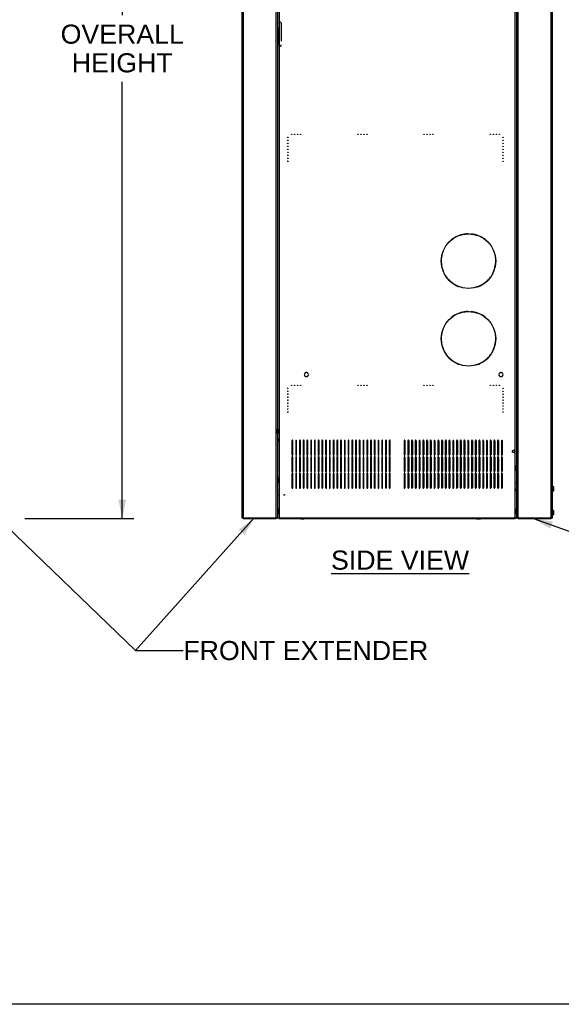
# Model space of a CAD drawing. Header units: inches. Extents: x 5 to 265, y 5 to 171.
# Tile 2 of 212: x 51 to 96, y 8 to 90. Entities that reach past the tile are written whole.
import ezdxf
from ezdxf.enums import TextEntityAlignment as Align

# ---------------------------------------------------------------- set-up
doc = ezdxf.new("R2010")
doc.units = ezdxf.units.IN
doc.header["$LTSCALE"] = 14.96
doc.header["$MEASUREMENT"] = 0
doc.linetypes.add('HIDDEN', pattern=[0.2, 0.1, -0.1])
doc.layers.get('0').update_dxf_attribs({"linetype": 'CONTINUOUS'})
for name, color, linetype in [('03_ALL_AXES', 7, 'CONTINUOUS'), ('05_ALL_CURVES', 7, 'CONTINUOUS'), ('08_ALL_COSMETICS', 7, 'CONTINUOUS'), ('09_ALL_DETAIL_ITEMS', 7, 'CONTINUOUS'), ('DEFAULT_2', 7, 'HIDDEN')]:
    doc.layers.add(name, color=color, linetype=linetype)
doc.styles.get("Standard").update_dxf_attribs({"font": 'arial.ttf'})
doc.dimstyles.new('DIMSTYLE_1', dxfattribs={"dimtxt": 1.6, "dimasz": 1.6, "dimexe": 0.06, "dimexo": 0.0625, "dimgap": 0.05, "dimtad": 0, "dimtih": 1, "dimtoh": 1, "dimdec": 3, "dimzin": 4, "dimdsep": 46, "dimtxsty": 'Standard', "dimblk": '_FILLED', "dimblk1": '_FILLED', "dimblk2": '_FILLED', "dimcen": 0.09, "dimadec": 0, "dimazin": 0, "dimtfac": 1, "dimtdec": 3, "dimtofl": 0, "dimtmove": 0, "dimatfit": 3, "dimldrblk": '_FILLED', "dimfxl": 0, "dimtolj": 1, "dimtzin": 4, "dimarcsym": 0})
doc.dimstyles.get("Standard").update_dxf_attribs({"dimtxt": 1.6, "dimasz": 1.6, "dimexe": 0.06, "dimexo": 0.0625, "dimgap": 0.09, "dimtad": 0, "dimtih": 1, "dimtoh": 1, "dimdec": 3, "dimzin": 4, "dimdsep": 46, "dimtxsty": 'Standard', "dimblk": '_FILLED', "dimblk1": '_FILLED', "dimblk2": '_FILLED', "dimcen": 0.09, "dimadec": 0, "dimazin": 0, "dimtp": 0.01, "dimtm": 0.01, "dimtfac": 1, "dimtdec": 3, "dimtofl": 0, "dimtmove": 0, "dimatfit": 3, "dimldrblk": '_FILLED', "dimfxl": 0, "dimtolj": 1, "dimtzin": 4, "dimarcsym": 0})

# ---------------------------------------------------------------- blocks, each defined once
blk = doc.blocks.new('_FILLED')
at = {"color": 0, "linetype": 'ByBlock'}
blk.add_solid([(0, 0), (-1, 0.2), (-1, -0.2)], dxfattribs=at)
blk = doc.blocks.new('*D1')
at = {"color": 7, "linetype": 'Continuous'}
for p, q in [((51.039, 129.774), (54.055, 129.774)), ((54.055, 129.774), (60.163, 129.774)), ((59.203, 129.774), (59.203, 90.814)), ((59.203, 48.654), (59.203, 85.214)), ((51.039, 48.654), (54.055, 48.654)), ((54.055, 48.654), (60.163, 48.654))]:
    blk.add_line(p, q, dxfattribs=at)
at = {"color": 7, "linetype": 'Continuous', "xscale": 1.6, "yscale": 1.6, "zscale": 1.6}
for p, rotation in [((59.203, 129.774), 90), ((59.203, 48.654), 270)]:
    blk.add_blockref('_FILLED', p, dxfattribs=dict(at, rotation=rotation))
at = {"color": 7, "linetype": 'Continuous'}
for s, p in [('OVERALL', (59.203, 88.414)), ('HEIGHT', (59.203, 86.014))]:
    blk.add_text(s, height=1.6, dxfattribs=at).set_placement(p, align=Align.CENTER)

msp = doc.modelspace()

# ---------------------------------------------------------------- linework, layer by layer
at = {"color": 7, "linetype": 'Continuous'}
for p, q in [((69.1964, 129.7139), (69.1964, 48.7139)), ((69.3054, 129.7139), (69.3054, 48.7139)), ((72.0874, 48.7139), (72.0874, 129.7139)), ((72.1964, 129.7139), (72.1964, 48.7139)), ((72.3254, 129.7139), (72.3254, 48.7139)), ((92.0674, 48.7139), (92.0674, 129.7139)), ((92.1964, 129.7139), (92.1964, 48.7139)), ((92.3054, 129.7139), (92.3054, 48.7139)), ((95.0874, 48.7139), (95.0874, 129.7139)), ((95.1964, 48.7139), (95.1964, 129.7139)), ((95.2853, 51.3323), (95.1964, 51.3323)), ((95.2853, 51.2431), (95.1964, 51.2431)), ((95.2853, 51.0647), (95.1964, 51.0647)), ((95.2853, 50.9755), (95.1964, 50.9755)), ((69.1964, 48.7139), (95.1964, 48.7139)), ((69.3834, 48.6539), (69.3834, 48.7139)), ((69.3834, 48.6539), (72.0094, 48.6539)), ((69.4314, 48.7139), (69.4314, 48.6539)), ((71.9614, 48.7139), (71.9614, 48.6539)), ((72.0094, 48.6539), (72.0094, 48.7139)), ((72.3854, 48.6539), (72.3854, 48.7139)), ((72.3854, 48.6539), (92.0074, 48.6539)), ((72.3914, 48.6959), (72.3881, 48.7127)), ((72.4064, 48.6539), (72.4064, 48.6544)), ((91.9864, 48.6539), (91.9864, 48.6544)), ((91.9939, 48.6674), (91.9914, 48.6613)), ((92.0047, 48.7127), (92.0014, 48.6959)), ((92.0074, 48.6539), (92.0074, 48.7139)), ((92.3834, 48.6539), (92.3834, 48.7139)), ((92.3834, 48.6539), (95.0094, 48.6539)), ((92.4314, 48.7139), (92.4314, 48.6539)), ((94.9614, 48.7139), (94.9614, 48.6539)), ((95.0094, 48.6539), (95.0094, 48.7139)), ((95.2853, 49.3323), (95.1964, 49.3323)), ((95.2853, 49.2431), (95.1964, 49.2431)), ((95.2853, 49.0647), (95.1964, 49.0647)), ((95.2853, 48.9755), (95.1964, 48.9755)), ((264, 8), (4.8, 8))]:
    msp.add_line(p, q, dxfattribs=at)
for centre, radius, start, end in [((69.3834, 48.7939), 0.14, 215.614369, 270), ((72.0094, 48.7939), 0.14, 270, 324.385631), ((72.3854, 48.7829), 0.129, 213.048014, 270), ((92.0074, 48.7829), 0.129, 270, 326.951986), ((92.3834, 48.7939), 0.14, 215.614369, 270), ((95.0094, 48.7939), 0.14, 270, 324.385631)]:
    msp.add_arc(centre, radius, start, end, dxfattribs=at)
for points, knots in [([(72.3989, 48.6674), (72.3982, 48.6693), (72.3952, 48.6787), (72.393, 48.6883), (72.3914, 48.6959)], [0, 0, 0, 0, 0.2063507, 1, 1, 1, 1]), ([(72.4064, 48.6544), (72.4047, 48.6554), (72.4018, 48.6598), (72.3999, 48.6645), (72.3989, 48.6674)], [0, 0, 0, 0, 0.38062, 1, 1, 1, 1]), ([(91.9914, 48.6613), (91.9911, 48.6604), (91.9898, 48.6579), (91.9881, 48.6554), (91.9864, 48.6544)], [0, 0, 0, 0, 0.3203762, 1, 1, 1, 1]), ([(92.0014, 48.6959), (92.0008, 48.6931), (91.9987, 48.6835), (91.9962, 48.674), (91.9939, 48.6674)], [0, 0, 0, 0, 0.2919943, 1, 1, 1, 1])]:
    msp.add_open_spline(points, degree=3, knots=knots, dxfattribs=at)
at = {"layer": '03_ALL_AXES', "color": 7, "linetype": 'HIDDEN'}
for p, q in [((72.4991, 90.1199), (72.4991, 88.3079)), ((72.1964, 56.1499), (72.2434, 56.1499)), ((72.1964, 55.7779), (72.1964, 56.1499)), ((72.2434, 55.7779), (72.2434, 56.1499)), ((72.1964, 55.9639), (72.2434, 55.9639)), ((72.1964, 55.7779), (72.2434, 55.7779)), ((72.1964, 55.3229), (72.2434, 55.3229)), ((72.1964, 55.3229), (72.1964, 55.1049)), ((72.2434, 55.3229), (72.2434, 55.1049)), ((72.1964, 55.1049), (72.2434, 55.1049)), ((92.1964, 53.0884), (92.1494, 53.0884)), ((92.1494, 52.6514), (92.1494, 53.0884)), ((92.1964, 52.6514), (92.1964, 53.0884)), ((72.1964, 52.0886), (72.2434, 52.0886)), ((72.1964, 52.0886), (72.1964, 51.6511)), ((72.2434, 52.0886), (72.2434, 51.6511)), ((92.1964, 52.6514), (92.1494, 52.6514)), ((72.1964, 51.6511), (72.2434, 51.6511)), ((92.1494, 51.1514), (92.1964, 51.1514)), ((92.1494, 50.9634), (92.1494, 51.1514)), ((92.1964, 50.9634), (92.1964, 51.1514)), ((92.1494, 50.9634), (92.1964, 50.9634)), ((72.1964, 49.4636), (72.2434, 49.4636)), ((72.1964, 49.4636), (72.1964, 49.0261)), ((72.2434, 49.4636), (72.2434, 49.0261)), ((92.1964, 49.4634), (92.1494, 49.4634)), ((92.1494, 49.0264), (92.1494, 49.4634)), ((92.1964, 49.0264), (92.1964, 49.4634)), ((72.1964, 49.0261), (72.2434, 49.0261)), ((92.1964, 49.0264), (92.1494, 49.0264))]:
    msp.add_line(p, q, dxfattribs=at)
at = {"layer": '03_ALL_AXES', "color": 7, "linetype": 'Continuous'}
for p, q in [((95.2994, 51.3079), (95.2853, 51.3323)), ((95.2994, 50.9999), (95.2994, 51.3079)), ((95.2994, 50.9999), (95.2853, 50.9755)), ((74.1359, 48.6389), (74.3769, 48.6389)), ((88.8504, 48.6389), (89.1724, 48.6389)), ((95.2994, 49.3079), (95.2853, 49.3323)), ((95.2994, 48.9999), (95.2853, 48.9755)), ((95.2994, 48.9999), (95.2994, 49.3079))]:
    msp.add_line(p, q, dxfattribs=at)
at = {"layer": '03_ALL_AXES', "color": 7, "linetype": 'HIDDEN'}
msp.add_circle((91.9464, 54.2799), 0.099, dxfattribs=at)
for centre, start, end in [((72.4051, 90.1199), 0, 148.007952), ((72.4051, 88.3079), 211.992048, 360)]:
    msp.add_arc(centre, 0.094, start, end, dxfattribs=at)
at = {"layer": '03_ALL_AXES', "color": 7, "linetype": 'Continuous'}
for centre, start, end in [((74.1359, 48.6464), 90, 270), ((74.3769, 48.6464), 270, 90), ((88.8504, 48.6464), 90, 270), ((89.1724, 48.6464), 270, 90)]:
    msp.add_arc(centre, 0.0075, start, end, dxfattribs=at)
for points, knots in [([(95.2853, 51.2431), (95.2874, 51.2466), (95.2912, 51.2538), (95.2949, 51.2632), (95.2971, 51.2707), (95.2982, 51.2763), (95.299, 51.282), (95.2992, 51.2877), (95.299, 51.2933), (95.2982, 51.299), (95.2971, 51.3047), (95.2949, 51.3122), (95.2912, 51.3215), (95.2874, 51.3287), (95.2853, 51.3323)], [0, 0, 0, 0, 0.1307763, 0.2571575, 0.318861, 0.3797428, 0.4400285, 0.5, 0.5599715, 0.6202572, 0.681139, 0.7428425, 0.8692237, 1, 1, 1, 1]), ([(95.2853, 51.0647), (95.2874, 51.0719), (95.2912, 51.0865), (95.2957, 51.1087), (95.2985, 51.1312), (95.2994, 51.1539), (95.2985, 51.1765), (95.2957, 51.199), (95.2912, 51.2212), (95.2874, 51.2358), (95.2853, 51.2431)], [0, 0, 0, 0, 0.1250095, 0.2500126, 0.3750087, 0.5, 0.6249913, 0.7499874, 0.8749905, 1, 1, 1, 1]), ([(95.2853, 50.9755), (95.2874, 50.979), (95.2912, 50.9862), (95.2949, 50.9956), (95.2971, 51.0031), (95.2982, 51.0087), (95.299, 51.0144), (95.2992, 51.0201), (95.299, 51.0257), (95.2982, 51.0314), (95.2971, 51.0371), (95.2949, 51.0446), (95.2912, 51.0539), (95.2874, 51.0611), (95.2853, 51.0647)], [0, 0, 0, 0, 0.1307763, 0.2571575, 0.318861, 0.3797428, 0.4400285, 0.5, 0.5599715, 0.6202572, 0.681139, 0.7428425, 0.8692237, 1, 1, 1, 1]), ([(95.2853, 49.2431), (95.2874, 49.2466), (95.2912, 49.2538), (95.2949, 49.2632), (95.2971, 49.2707), (95.2982, 49.2763), (95.299, 49.282), (95.2992, 49.2877), (95.299, 49.2933), (95.2982, 49.299), (95.2971, 49.3047), (95.2949, 49.3122), (95.2912, 49.3215), (95.2874, 49.3287), (95.2853, 49.3323)], [0, 0, 0, 0, 0.1307763, 0.2571575, 0.318861, 0.3797428, 0.4400285, 0.5, 0.5599715, 0.6202572, 0.681139, 0.7428425, 0.8692237, 1, 1, 1, 1]), ([(95.2853, 49.0647), (95.2874, 49.0719), (95.2912, 49.0865), (95.2957, 49.1087), (95.2985, 49.1312), (95.2994, 49.1539), (95.2985, 49.1765), (95.2957, 49.199), (95.2912, 49.2212), (95.2874, 49.2358), (95.2853, 49.2431)], [0, 0, 0, 0, 0.1250095, 0.2500126, 0.3750087, 0.5, 0.6249913, 0.7499874, 0.8749905, 1, 1, 1, 1]), ([(95.2853, 48.9755), (95.2874, 48.979), (95.2912, 48.9862), (95.2949, 48.9956), (95.2971, 49.0031), (95.2982, 49.0087), (95.299, 49.0144), (95.2992, 49.0201), (95.299, 49.0257), (95.2982, 49.0314), (95.2971, 49.0371), (95.2949, 49.0446), (95.2912, 49.0539), (95.2874, 49.0611), (95.2853, 49.0647)], [0, 0, 0, 0, 0.1307763, 0.2571575, 0.318861, 0.3797428, 0.4400285, 0.5, 0.5599715, 0.6202572, 0.681139, 0.7428425, 0.8692237, 1, 1, 1, 1])]:
    msp.add_open_spline(points, degree=3, knots=knots, dxfattribs=at)
at = {"layer": '05_ALL_CURVES', "color": 7, "linetype": 'HIDDEN'}
for centre, radius, start, end in [((88.1654, 70.2139), 2.2815, 91.47359, 208.52641), ((88.1059, 72.5266), 0.032, 271.47359, 1.077333), ((88.2249, 72.5266), 0.032, 178.922667, 268.52641), ((88.1654, 70.2139), 2.2815, 331.47359, 88.52641), ((86.1328, 69.109), 0.032, 298.922667, 28.52641), ((86.1923, 69.006), 0.032, 31.47359, 121.077333), ((88.1654, 70.2139), 2.2815, 211.47359, 328.52641), ((90.1386, 69.006), 0.032, 58.922667, 148.52641), ((90.198, 69.109), 0.032, 151.47359, 241.077333), ((88.1654, 63.7139), 2.2815, 91.47359, 208.52641), ((88.1059, 66.0266), 0.032, 271.47359, 1.077333), ((88.2249, 66.0266), 0.032, 178.922667, 268.52641), ((88.1654, 63.7139), 2.2815, 331.47359, 88.52641), ((86.1328, 62.609), 0.032, 298.922667, 28.52641), ((86.1923, 62.506), 0.032, 31.47359, 121.077333), ((88.1654, 63.7139), 2.2815, 211.47359, 328.52641), ((90.1386, 62.506), 0.032, 58.922667, 148.52641), ((90.198, 62.609), 0.032, 151.47359, 241.077333), ((74.4189, 60.7524), 0.016, 270, 348.150987), ((74.4189, 60.6754), 0.016, 11.849013, 90), ((74.6024, 60.7139), 0.1715, 11.849013, 168.150987), ((74.6024, 60.7139), 0.1715, 191.849013, 348.150987), ((74.7859, 60.7524), 0.016, 191.849013, 270), ((74.7859, 60.6754), 0.016, 90, 168.150987), ((90.6999, 60.7524), 0.016, 270, 348.150987), ((90.6999, 60.6754), 0.016, 11.849013, 90), ((90.8834, 60.7139), 0.1715, 11.849013, 168.150987), ((90.8834, 60.7139), 0.1715, 191.849013, 348.150987), ((91.0669, 60.7524), 0.016, 191.849013, 270), ((91.0669, 60.6754), 0.016, 90, 168.150987)]:
    msp.add_arc(centre, radius, start, end, dxfattribs=at)
at = {"layer": '08_ALL_COSMETICS', "color": 7, "linetype": 'HIDDEN'}
for p, q in [((73.3999, 55.1764), (73.3999, 54.0014)), ((73.4749, 54.0014), (73.4749, 55.1764)), ((73.7129, 55.1764), (73.7129, 54.0014)), ((73.7879, 54.0014), (73.7879, 55.1764)), ((74.0259, 55.1764), (74.0259, 54.0014)), ((74.1009, 54.0014), (74.1009, 55.1764)), ((74.3389, 55.1764), (74.3389, 54.0014)), ((74.4139, 54.0014), (74.4139, 55.1764)), ((74.6519, 55.1764), (74.6519, 54.0014)), ((74.7269, 54.0014), (74.7269, 55.1764)), ((74.9649, 55.1764), (74.9649, 54.0014)), ((75.0399, 54.0014), (75.0399, 55.1764)), ((75.2779, 55.1764), (75.2779, 54.0014)), ((75.3529, 54.0014), (75.3529, 55.1764)), ((75.5909, 55.1764), (75.5909, 54.0014)), ((75.6659, 54.0014), (75.6659, 55.1764)), ((75.9039, 55.1764), (75.9039, 54.0014)), ((75.9789, 54.0014), (75.9789, 55.1764)), ((76.2169, 55.1764), (76.2169, 54.0014)), ((76.2919, 54.0014), (76.2919, 55.1764)), ((76.5299, 55.1764), (76.5299, 54.0014)), ((76.6049, 54.0014), (76.6049, 55.1764)), ((76.8429, 55.1764), (76.8429, 54.0014)), ((76.9179, 54.0014), (76.9179, 55.1764)), ((77.1559, 55.1764), (77.1559, 54.0014)), ((77.2309, 54.0014), (77.2309, 55.1764)), ((77.4689, 55.1764), (77.4689, 54.0014)), ((77.5439, 54.0014), (77.5439, 55.1764)), ((77.7819, 55.1764), (77.7819, 54.0014)), ((77.8569, 54.0014), (77.8569, 55.1764)), ((78.0949, 55.1764), (78.0949, 54.0014)), ((78.1699, 54.0014), (78.1699, 55.1764)), ((78.4079, 55.1764), (78.4079, 54.0014)), ((78.4829, 54.0014), (78.4829, 55.1764)), ((78.7209, 55.1764), (78.7209, 54.0014)), ((78.7959, 54.0014), (78.7959, 55.1764)), ((79.0339, 55.1764), (79.0339, 54.0014)), ((79.1089, 54.0014), (79.1089, 55.1764)), ((79.3469, 55.1764), (79.3469, 54.0014)), ((79.4219, 54.0014), (79.4219, 55.1764)), ((79.6599, 55.1764), (79.6599, 54.0014)), ((79.7349, 54.0014), (79.7349, 55.1764)), ((79.9729, 55.1764), (79.9729, 54.0014)), ((80.0479, 54.0014), (80.0479, 55.1764)), ((80.2859, 55.1764), (80.2859, 54.0014)), ((80.3609, 54.0014), (80.3609, 55.1764)), ((80.5989, 55.1764), (80.5989, 54.0014)), ((80.6739, 54.0014), (80.6739, 55.1764)), ((80.9119, 55.1764), (80.9119, 54.0014)), ((80.9869, 54.0014), (80.9869, 55.1764)), ((81.2249, 55.1764), (81.2249, 54.0014)), ((81.2999, 54.0014), (81.2999, 55.1764)), ((81.5379, 55.1764), (81.5379, 54.0014)), ((81.6129, 54.0014), (81.6129, 55.1764)), ((82.7799, 55.1764), (82.7799, 54.0014)), ((82.8549, 55.1764), (82.8549, 54.0014)), ((83.0929, 55.1764), (83.0929, 54.0014)), ((83.1679, 55.1764), (83.1679, 54.0014)), ((83.4059, 55.1764), (83.4059, 54.0014)), ((83.4809, 55.1764), (83.4809, 54.0014)), ((83.7189, 55.1764), (83.7189, 54.0014)), ((83.7939, 55.1764), (83.7939, 54.0014)), ((84.0319, 55.1764), (84.0319, 54.0014)), ((84.1069, 55.1764), (84.1069, 54.0014)), ((84.3449, 55.1764), (84.3449, 54.0014)), ((84.4199, 55.1764), (84.4199, 54.0014)), ((84.6579, 55.1764), (84.6579, 54.0014)), ((84.7329, 55.1764), (84.7329, 54.0014)), ((84.9709, 55.1764), (84.9709, 54.0014)), ((85.0459, 55.1764), (85.0459, 54.0014)), ((85.2839, 55.1764), (85.2839, 54.0014)), ((85.3589, 55.1764), (85.3589, 54.0014)), ((85.5969, 55.1764), (85.5969, 54.0014)), ((85.6719, 55.1764), (85.6719, 54.0014)), ((85.9099, 55.1764), (85.9099, 54.0014)), ((85.9849, 55.1764), (85.9849, 54.0014)), ((86.2229, 55.1764), (86.2229, 54.0014)), ((86.2979, 55.1764), (86.2979, 54.0014)), ((86.5359, 55.1764), (86.5359, 54.0014)), ((86.6109, 55.1764), (86.6109, 54.0014)), ((86.8489, 55.1764), (86.8489, 54.0014)), ((86.9239, 55.1764), (86.9239, 54.0014)), ((87.1619, 55.1764), (87.1619, 54.0014)), ((87.2369, 55.1764), (87.2369, 54.0014)), ((87.4749, 55.1764), (87.4749, 54.0014)), ((87.5499, 55.1764), (87.5499, 54.0014)), ((87.7879, 55.1764), (87.7879, 54.0014)), ((87.8629, 55.1764), (87.8629, 54.0014)), ((88.1009, 55.1764), (88.1009, 54.0014)), ((88.1759, 55.1764), (88.1759, 54.0014)), ((88.4139, 55.1764), (88.4139, 54.0014)), ((88.4889, 55.1764), (88.4889, 54.0014)), ((88.7269, 55.1764), (88.7269, 54.0014)), ((88.8019, 55.1764), (88.8019, 54.0014)), ((89.0399, 55.1764), (89.0399, 54.0014)), ((89.1149, 55.1764), (89.1149, 54.0014)), ((89.3529, 55.1764), (89.3529, 54.0014)), ((89.4279, 55.1764), (89.4279, 54.0014)), ((89.6659, 55.1764), (89.6659, 54.0014)), ((89.7409, 55.1764), (89.7409, 54.0014)), ((89.9789, 55.1764), (89.9789, 54.0014)), ((90.0539, 55.1764), (90.0539, 54.0014)), ((90.2919, 55.1764), (90.2919, 54.0014)), ((90.3669, 55.1764), (90.3669, 54.0014)), ((90.6049, 55.1764), (90.6049, 54.0014)), ((90.6799, 55.1764), (90.6799, 54.0014)), ((90.9179, 55.1764), (90.9179, 54.0014)), ((90.9929, 55.1764), (90.9929, 54.0014)), ((73.3999, 53.8014), (73.3999, 52.6264)), ((73.4749, 52.6264), (73.4749, 53.8014)), ((73.7129, 53.8014), (73.7129, 52.6264)), ((73.7879, 52.6264), (73.7879, 53.8014)), ((74.0259, 53.8014), (74.0259, 52.6264)), ((74.1009, 52.6264), (74.1009, 53.8014)), ((74.3389, 53.8014), (74.3389, 52.6264)), ((74.4139, 52.6264), (74.4139, 53.8014)), ((74.6519, 53.8014), (74.6519, 52.6264)), ((74.7269, 52.6264), (74.7269, 53.8014)), ((74.9649, 53.8014), (74.9649, 52.6264)), ((75.0399, 52.6264), (75.0399, 53.8014)), ((75.2779, 53.8014), (75.2779, 52.6264)), ((75.3529, 52.6264), (75.3529, 53.8014)), ((75.5909, 53.8014), (75.5909, 52.6264)), ((75.6659, 52.6264), (75.6659, 53.8014)), ((75.9039, 53.8014), (75.9039, 52.6264)), ((75.9789, 52.6264), (75.9789, 53.8014)), ((76.2169, 53.8014), (76.2169, 52.6264)), ((76.2919, 52.6264), (76.2919, 53.8014)), ((76.5299, 53.8014), (76.5299, 52.6264)), ((76.6049, 52.6264), (76.6049, 53.8014)), ((76.8429, 53.8014), (76.8429, 52.6264)), ((76.9179, 52.6264), (76.9179, 53.8014)), ((77.1559, 53.8014), (77.1559, 52.6264)), ((77.2309, 52.6264), (77.2309, 53.8014)), ((77.4689, 53.8014), (77.4689, 52.6264)), ((77.5439, 52.6264), (77.5439, 53.8014)), ((77.7819, 53.8014), (77.7819, 52.6264)), ((77.8569, 52.6264), (77.8569, 53.8014)), ((78.0949, 53.8014), (78.0949, 52.6264)), ((78.1699, 52.6264), (78.1699, 53.8014)), ((78.4079, 53.8014), (78.4079, 52.6264)), ((78.4829, 52.6264), (78.4829, 53.8014)), ((78.7209, 53.8014), (78.7209, 52.6264)), ((78.7959, 52.6264), (78.7959, 53.8014)), ((79.0339, 53.8014), (79.0339, 52.6264)), ((79.1089, 52.6264), (79.1089, 53.8014)), ((79.3469, 53.8014), (79.3469, 52.6264)), ((79.4219, 52.6264), (79.4219, 53.8014)), ((79.6599, 53.8014), (79.6599, 52.6264)), ((79.7349, 52.6264), (79.7349, 53.8014)), ((79.9729, 53.8014), (79.9729, 52.6264)), ((80.0479, 52.6264), (80.0479, 53.8014)), ((80.2859, 53.8014), (80.2859, 52.6264)), ((80.3609, 52.6264), (80.3609, 53.8014)), ((80.5989, 53.8014), (80.5989, 52.6264)), ((80.6739, 52.6264), (80.6739, 53.8014)), ((80.9119, 53.8014), (80.9119, 52.6264)), ((80.9869, 52.6264), (80.9869, 53.8014)), ((81.2249, 53.8014), (81.2249, 52.6264)), ((81.2999, 52.6264), (81.2999, 53.8014)), ((81.5379, 53.8014), (81.5379, 52.6264)), ((81.6129, 52.6264), (81.6129, 53.8014)), ((82.7799, 53.8014), (82.7799, 52.6264)), ((82.8549, 53.8014), (82.8549, 52.6264)), ((83.0929, 53.8014), (83.0929, 52.6264)), ((83.1679, 53.8014), (83.1679, 52.6264)), ((83.4059, 53.8014), (83.4059, 52.6264)), ((83.4809, 53.8014), (83.4809, 52.6264)), ((83.7189, 53.8014), (83.7189, 52.6264)), ((83.7939, 53.8014), (83.7939, 52.6264)), ((84.0319, 53.8014), (84.0319, 52.6264)), ((84.1069, 53.8014), (84.1069, 52.6264)), ((84.3449, 53.8014), (84.3449, 52.6264)), ((84.4199, 53.8014), (84.4199, 52.6264)), ((84.6579, 53.8014), (84.6579, 52.6264)), ((84.7329, 53.8014), (84.7329, 52.6264)), ((84.9709, 53.8014), (84.9709, 52.6264)), ((85.0459, 53.8014), (85.0459, 52.6264)), ((85.2839, 53.8014), (85.2839, 52.6264)), ((85.3589, 53.8014), (85.3589, 52.6264)), ((85.5969, 53.8014), (85.5969, 52.6264)), ((85.6719, 53.8014), (85.6719, 52.6264)), ((85.9099, 53.8014), (85.9099, 52.6264)), ((85.9849, 53.8014), (85.9849, 52.6264)), ((86.2229, 53.8014), (86.2229, 52.6264)), ((86.2979, 53.8014), (86.2979, 52.6264)), ((86.5359, 53.8014), (86.5359, 52.6264)), ((86.6109, 53.8014), (86.6109, 52.6264)), ((86.8489, 53.8014), (86.8489, 52.6264)), ((86.9239, 53.8014), (86.9239, 52.6264)), ((87.1619, 53.8014), (87.1619, 52.6264)), ((87.2369, 53.8014), (87.2369, 52.6264)), ((87.4749, 53.8014), (87.4749, 52.6264)), ((87.5499, 53.8014), (87.5499, 52.6264)), ((87.7879, 53.8014), (87.7879, 52.6264)), ((87.8629, 53.8014), (87.8629, 52.6264)), ((88.1009, 53.8014), (88.1009, 52.6264)), ((88.1759, 53.8014), (88.1759, 52.6264)), ((88.4139, 53.8014), (88.4139, 52.6264)), ((88.4889, 53.8014), (88.4889, 52.6264)), ((88.7269, 53.8014), (88.7269, 52.6264)), ((88.8019, 53.8014), (88.8019, 52.6264)), ((89.0399, 53.8014), (89.0399, 52.6264)), ((89.1149, 53.8014), (89.1149, 52.6264)), ((89.3529, 53.8014), (89.3529, 52.6264)), ((89.4279, 53.8014), (89.4279, 52.6264)), ((89.6659, 53.8014), (89.6659, 52.6264)), ((89.7409, 53.8014), (89.7409, 52.6264)), ((89.9789, 53.8014), (89.9789, 52.6264)), ((90.0539, 53.8014), (90.0539, 52.6264)), ((90.2919, 53.8014), (90.2919, 52.6264)), ((90.3669, 53.8014), (90.3669, 52.6264)), ((90.6049, 53.8014), (90.6049, 52.6264)), ((90.6799, 53.8014), (90.6799, 52.6264)), ((90.9179, 53.8014), (90.9179, 52.6264)), ((90.9929, 53.8014), (90.9929, 52.6264)), ((73.3999, 52.4264), (73.3999, 51.2514)), ((73.4749, 51.2514), (73.4749, 52.4264)), ((73.7129, 52.4264), (73.7129, 51.2514)), ((73.7879, 51.2514), (73.7879, 52.4264)), ((74.0259, 52.4264), (74.0259, 51.2514)), ((74.1009, 51.2514), (74.1009, 52.4264)), ((74.3389, 52.4264), (74.3389, 51.2514)), ((74.4139, 51.2514), (74.4139, 52.4264)), ((74.6519, 52.4264), (74.6519, 51.2514)), ((74.7269, 51.2514), (74.7269, 52.4264)), ((74.9649, 52.4264), (74.9649, 51.2514)), ((75.0399, 51.2514), (75.0399, 52.4264)), ((75.2779, 52.4264), (75.2779, 51.2514)), ((75.3529, 51.2514), (75.3529, 52.4264)), ((75.5909, 52.4264), (75.5909, 51.2514)), ((75.6659, 51.2514), (75.6659, 52.4264)), ((75.9039, 52.4264), (75.9039, 51.2514)), ((75.9789, 51.2514), (75.9789, 52.4264)), ((76.2169, 52.4264), (76.2169, 51.2514)), ((76.2919, 51.2514), (76.2919, 52.4264)), ((76.5299, 52.4264), (76.5299, 51.2514)), ((76.6049, 51.2514), (76.6049, 52.4264)), ((76.8429, 52.4264), (76.8429, 51.2514)), ((76.9179, 51.2514), (76.9179, 52.4264)), ((77.1559, 52.4264), (77.1559, 51.2514)), ((77.2309, 51.2514), (77.2309, 52.4264)), ((77.4689, 52.4264), (77.4689, 51.2514)), ((77.5439, 51.2514), (77.5439, 52.4264)), ((77.7819, 52.4264), (77.7819, 51.2514)), ((77.8569, 51.2514), (77.8569, 52.4264)), ((78.0949, 52.4264), (78.0949, 51.2514)), ((78.1699, 51.2514), (78.1699, 52.4264)), ((78.4079, 52.4264), (78.4079, 51.2514)), ((78.4829, 51.2514), (78.4829, 52.4264)), ((78.7209, 52.4264), (78.7209, 51.2514)), ((78.7959, 51.2514), (78.7959, 52.4264)), ((79.0339, 52.4264), (79.0339, 51.2514)), ((79.1089, 51.2514), (79.1089, 52.4264)), ((79.3469, 52.4264), (79.3469, 51.2514)), ((79.4219, 51.2514), (79.4219, 52.4264)), ((79.6599, 52.4264), (79.6599, 51.2514)), ((79.7349, 51.2514), (79.7349, 52.4264)), ((79.9729, 52.4264), (79.9729, 51.2514)), ((80.0479, 51.2514), (80.0479, 52.4264)), ((80.2859, 52.4264), (80.2859, 51.2514)), ((80.3609, 51.2514), (80.3609, 52.4264)), ((80.5989, 52.4264), (80.5989, 51.2514)), ((80.6739, 51.2514), (80.6739, 52.4264)), ((80.9119, 52.4264), (80.9119, 51.2514)), ((80.9869, 51.2514), (80.9869, 52.4264)), ((81.2249, 52.4264), (81.2249, 51.2514)), ((81.2999, 51.2514), (81.2999, 52.4264)), ((81.5379, 52.4264), (81.5379, 51.2514)), ((81.6129, 51.2514), (81.6129, 52.4264)), ((82.7799, 52.4264), (82.7799, 51.2514)), ((82.8549, 52.4264), (82.8549, 51.2514)), ((83.0929, 52.4264), (83.0929, 51.2514)), ((83.1679, 52.4264), (83.1679, 51.2514)), ((83.4059, 52.4264), (83.4059, 51.2514)), ((83.4809, 52.4264), (83.4809, 51.2514)), ((83.7189, 52.4264), (83.7189, 51.2514)), ((83.7939, 52.4264), (83.7939, 51.2514)), ((84.0319, 52.4264), (84.0319, 51.2514)), ((84.1069, 52.4264), (84.1069, 51.2514)), ((84.3449, 52.4264), (84.3449, 51.2514)), ((84.4199, 52.4264), (84.4199, 51.2514)), ((84.6579, 52.4264), (84.6579, 51.2514)), ((84.7329, 52.4264), (84.7329, 51.2514)), ((84.9709, 52.4264), (84.9709, 51.2514)), ((85.0459, 52.4264), (85.0459, 51.2514)), ((85.2839, 52.4264), (85.2839, 51.2514)), ((85.3589, 52.4264), (85.3589, 51.2514)), ((85.5969, 52.4264), (85.5969, 51.2514)), ((85.6719, 52.4264), (85.6719, 51.2514)), ((85.9099, 52.4264), (85.9099, 51.2514)), ((85.9849, 52.4264), (85.9849, 51.2514)), ((86.2229, 52.4264), (86.2229, 51.2514)), ((86.2979, 52.4264), (86.2979, 51.2514)), ((86.5359, 52.4264), (86.5359, 51.2514)), ((86.6109, 52.4264), (86.6109, 51.2514)), ((86.8489, 52.4264), (86.8489, 51.2514)), ((86.9239, 52.4264), (86.9239, 51.2514)), ((87.1619, 52.4264), (87.1619, 51.2514)), ((87.2369, 52.4264), (87.2369, 51.2514)), ((87.4749, 52.4264), (87.4749, 51.2514)), ((87.5499, 52.4264), (87.5499, 51.2514)), ((87.7879, 52.4264), (87.7879, 51.2514)), ((87.8629, 52.4264), (87.8629, 51.2514)), ((88.1009, 52.4264), (88.1009, 51.2514)), ((88.1759, 52.4264), (88.1759, 51.2514)), ((88.4139, 52.4264), (88.4139, 51.2514)), ((88.4889, 52.4264), (88.4889, 51.2514)), ((88.7269, 52.4264), (88.7269, 51.2514)), ((88.8019, 52.4264), (88.8019, 51.2514)), ((89.0399, 52.4264), (89.0399, 51.2514)), ((89.1149, 52.4264), (89.1149, 51.2514)), ((89.3529, 52.4264), (89.3529, 51.2514)), ((89.4279, 52.4264), (89.4279, 51.2514)), ((89.6659, 52.4264), (89.6659, 51.2514)), ((89.7409, 52.4264), (89.7409, 51.2514)), ((89.9789, 52.4264), (89.9789, 51.2514)), ((90.0539, 52.4264), (90.0539, 51.2514)), ((90.2919, 52.4264), (90.2919, 51.2514)), ((90.3669, 52.4264), (90.3669, 51.2514)), ((90.6049, 52.4264), (90.6049, 51.2514)), ((90.6799, 52.4264), (90.6799, 51.2514)), ((90.9179, 52.4264), (90.9179, 51.2514)), ((90.9929, 52.4264), (90.9929, 51.2514))]:
    msp.add_line(p, q, dxfattribs=at)
for centre in [(73.3834, 80.8239), (73.6334, 80.8239), (73.8834, 80.8239), (74.1334, 80.8239), (78.9174, 80.8239), (79.1674, 80.8239), (79.4174, 80.8239), (79.6674, 80.8239), (84.4514, 80.8239), (84.7014, 80.8239), (84.9514, 80.8239), (85.2014, 80.8239), (89.9854, 80.8239), (90.2354, 80.8239), (90.4854, 80.8239), (90.7354, 80.8239), (73.0554, 80.5739), (73.0554, 80.3239), (73.0554, 80.0739), (91.0634, 80.5739), (91.0634, 80.3239), (91.0634, 80.0739), (73.0554, 79.8239), (73.0554, 79.5739), (73.0554, 79.3239), (91.0634, 79.8239), (91.0634, 79.5739), (91.0634, 79.3239), (73.0554, 79.0739), (73.0554, 78.8239), (73.0554, 78.5739), (91.0634, 79.0739), (91.0634, 78.8239), (91.0634, 78.5739), (73.0554, 59.5739), (73.3834, 59.8239), (73.6334, 59.8239), (73.8834, 59.8239), (74.1334, 59.8239), (78.9174, 59.8239), (79.1674, 59.8239), (79.4174, 59.8239), (79.6674, 59.8239), (84.4514, 59.8239), (84.7014, 59.8239), (84.9514, 59.8239), (85.2014, 59.8239), (89.9854, 59.8239), (90.2354, 59.8239), (90.4854, 59.8239), (90.7354, 59.8239), (91.0634, 59.5739), (73.0554, 59.3239), (73.0554, 59.0739), (73.0554, 58.8239), (73.0554, 58.5739), (91.0634, 59.3239), (91.0634, 59.0739), (91.0634, 58.8239), (91.0634, 58.5739), (73.0554, 58.3239), (73.0554, 58.0739), (73.0554, 57.8239), (91.0634, 58.3239), (91.0634, 58.0739), (91.0634, 57.8239), (73.0554, 57.5739), (91.0634, 57.5739)]:
    msp.add_circle(centre, 0.016, dxfattribs=at)
for centre, start, end in [((73.4374, 55.1764), 0, 180), ((73.7504, 55.1764), 0, 180), ((74.0634, 55.1764), 0, 180), ((74.3764, 55.1764), 0, 180), ((74.6894, 55.1764), 0, 180), ((75.0024, 55.1764), 0, 180), ((75.3154, 55.1764), 0, 180), ((75.6284, 55.1764), 0, 180), ((75.9414, 55.1764), 0, 180), ((76.2544, 55.1764), 0, 180), ((76.5674, 55.1764), 0, 180), ((76.8804, 55.1764), 0, 180), ((77.1934, 55.1764), 0, 180), ((77.5064, 55.1764), 0, 180), ((77.8194, 55.1764), 0, 180), ((78.1324, 55.1764), 0, 180), ((78.4454, 55.1764), 0, 180), ((78.7584, 55.1764), 0, 180), ((79.0714, 55.1764), 0, 180), ((79.3844, 55.1764), 0, 180), ((79.6974, 55.1764), 0, 180), ((80.0104, 55.1764), 0, 180), ((80.3234, 55.1764), 0, 180), ((80.6364, 55.1764), 0, 180), ((80.9494, 55.1764), 0, 180), ((81.2624, 55.1764), 0, 180), ((81.5754, 55.1764), 0, 180), ((82.8174, 55.1764), 0, 180), ((83.1304, 55.1764), 0, 180), ((83.4434, 55.1764), 0, 180), ((83.7564, 55.1764), 0, 180), ((84.0694, 55.1764), 0, 180), ((84.3824, 55.1764), 0, 180), ((84.6954, 55.1764), 0, 180), ((85.0084, 55.1764), 0, 180), ((85.3214, 55.1764), 0, 180), ((85.6344, 55.1764), 0, 180), ((85.9474, 55.1764), 0, 180), ((86.2604, 55.1764), 0, 180), ((86.5734, 55.1764), 0, 180), ((86.8864, 55.1764), 0, 180), ((87.1994, 55.1764), 0, 180), ((87.5124, 55.1764), 0, 180), ((87.8254, 55.1764), 0, 180), ((88.1384, 55.1764), 0, 180), ((88.4514, 55.1764), 0, 180), ((88.7644, 55.1764), 0, 180), ((89.0774, 55.1764), 0, 180), ((89.3904, 55.1764), 0, 180), ((89.7034, 55.1764), 0, 180), ((90.0164, 55.1764), 0, 180), ((90.3294, 55.1764), 0, 180), ((90.6424, 55.1764), 0, 180), ((90.9554, 55.1764), 0, 180), ((73.4374, 54.0014), 180, 360), ((73.4374, 53.8014), 0, 180), ((73.7504, 54.0014), 180, 360), ((73.7504, 53.8014), 0, 180), ((74.0634, 54.0014), 180, 360), ((74.0634, 53.8014), 0, 180), ((74.3764, 54.0014), 180, 360), ((74.3764, 53.8014), 0, 180), ((74.6894, 54.0014), 180, 360), ((74.6894, 53.8014), 0, 180), ((75.0024, 54.0014), 180, 360), ((75.0024, 53.8014), 0, 180), ((75.3154, 54.0014), 180, 360), ((75.3154, 53.8014), 0, 180), ((75.6284, 54.0014), 180, 360), ((75.6284, 53.8014), 0, 180), ((75.9414, 54.0014), 180, 360), ((75.9414, 53.8014), 0, 180), ((76.2544, 54.0014), 180, 360), ((76.2544, 53.8014), 0, 180), ((76.5674, 54.0014), 180, 360), ((76.5674, 53.8014), 0, 180), ((76.8804, 54.0014), 180, 360), ((76.8804, 53.8014), 0, 180), ((77.1934, 54.0014), 180, 360), ((77.1934, 53.8014), 0, 180), ((77.5064, 54.0014), 180, 360), ((77.5064, 53.8014), 0, 180), ((77.8194, 54.0014), 180, 360), ((77.8194, 53.8014), 0, 180), ((78.1324, 54.0014), 180, 360), ((78.1324, 53.8014), 0, 180), ((78.4454, 54.0014), 180, 360), ((78.4454, 53.8014), 0, 180), ((78.7584, 54.0014), 180, 360), ((78.7584, 53.8014), 0, 180), ((79.0714, 54.0014), 180, 360), ((79.0714, 53.8014), 0, 180), ((79.3844, 54.0014), 180, 360), ((79.3844, 53.8014), 0, 180), ((79.6974, 54.0014), 180, 360), ((79.6974, 53.8014), 0, 180), ((80.0104, 54.0014), 180, 360), ((80.0104, 53.8014), 0, 180), ((80.3234, 54.0014), 180, 360), ((80.3234, 53.8014), 0, 180), ((80.6364, 54.0014), 180, 360), ((80.6364, 53.8014), 0, 180), ((80.9494, 54.0014), 180, 360), ((80.9494, 53.8014), 0, 180), ((81.2624, 54.0014), 180, 360), ((81.2624, 53.8014), 0, 180), ((81.5754, 54.0014), 180, 360), ((81.5754, 53.8014), 0, 180), ((82.8174, 54.0014), 180, 360), ((82.8174, 53.8014), 0, 180), ((83.1304, 54.0014), 180, 360), ((83.1304, 53.8014), 0, 180), ((83.4434, 54.0014), 180, 360), ((83.4434, 53.8014), 0, 180), ((83.7564, 54.0014), 180, 360), ((83.7564, 53.8014), 0, 180), ((84.0694, 54.0014), 180, 360), ((84.0694, 53.8014), 0, 180), ((84.3824, 54.0014), 180, 360), ((84.3824, 53.8014), 0, 180), ((84.6954, 54.0014), 180, 360), ((84.6954, 53.8014), 0, 180), ((85.0084, 54.0014), 180, 360), ((85.0084, 53.8014), 0, 180), ((85.3214, 54.0014), 180, 360), ((85.3214, 53.8014), 0, 180), ((85.6344, 54.0014), 180, 360), ((85.6344, 53.8014), 0, 180), ((85.9474, 54.0014), 180, 360), ((85.9474, 53.8014), 0, 180), ((86.2604, 54.0014), 180, 360), ((86.2604, 53.8014), 0, 180), ((86.5734, 54.0014), 180, 360), ((86.5734, 53.8014), 0, 180), ((86.8864, 54.0014), 180, 360), ((86.8864, 53.8014), 0, 180), ((87.1994, 54.0014), 180, 360), ((87.1994, 53.8014), 0, 180), ((87.5124, 54.0014), 180, 360), ((87.5124, 53.8014), 0, 180), ((87.8254, 54.0014), 180, 360), ((87.8254, 53.8014), 0, 180), ((88.1384, 54.0014), 180, 360), ((88.1384, 53.8014), 0, 180), ((88.4514, 54.0014), 180, 360), ((88.4514, 53.8014), 0, 180), ((88.7644, 54.0014), 180, 360), ((88.7644, 53.8014), 0, 180), ((89.0774, 54.0014), 180, 360), ((89.0774, 53.8014), 0, 180), ((89.3904, 54.0014), 180, 360), ((89.3904, 53.8014), 0, 180), ((89.7034, 54.0014), 180, 360), ((89.7034, 53.8014), 0, 180), ((90.0164, 54.0014), 180, 360), ((90.0164, 53.8014), 0, 180), ((90.3294, 54.0014), 180, 360), ((90.3294, 53.8014), 0, 180), ((90.6424, 54.0014), 180, 360), ((90.6424, 53.8014), 0, 180), ((90.9554, 54.0014), 180, 360), ((90.9554, 53.8014), 0, 180), ((73.4374, 52.6264), 180, 360), ((73.4374, 52.4264), 0, 180), ((73.7504, 52.6264), 180, 360), ((73.7504, 52.4264), 0, 180), ((74.0634, 52.6264), 180, 360), ((74.0634, 52.4264), 0, 180), ((74.3764, 52.6264), 180, 360), ((74.3764, 52.4264), 0, 180), ((74.6894, 52.6264), 180, 360), ((74.6894, 52.4264), 0, 180), ((75.0024, 52.6264), 180, 360), ((75.0024, 52.4264), 0, 180), ((75.3154, 52.6264), 180, 360), ((75.3154, 52.4264), 0, 180), ((75.6284, 52.6264), 180, 360), ((75.6284, 52.4264), 0, 180), ((75.9414, 52.6264), 180, 360), ((75.9414, 52.4264), 0, 180), ((76.2544, 52.6264), 180, 360), ((76.2544, 52.4264), 0, 180), ((76.5674, 52.6264), 180, 360), ((76.5674, 52.4264), 0, 180), ((76.8804, 52.6264), 180, 360), ((76.8804, 52.4264), 0, 180), ((77.1934, 52.6264), 180, 360), ((77.1934, 52.4264), 0, 180), ((77.5064, 52.6264), 180, 360), ((77.5064, 52.4264), 0, 180), ((77.8194, 52.6264), 180, 360), ((77.8194, 52.4264), 0, 180), ((78.1324, 52.6264), 180, 360), ((78.1324, 52.4264), 0, 180), ((78.4454, 52.6264), 180, 360), ((78.4454, 52.4264), 0, 180), ((78.7584, 52.6264), 180, 360), ((78.7584, 52.4264), 0, 180), ((79.0714, 52.6264), 180, 360), ((79.0714, 52.4264), 0, 180), ((79.3844, 52.6264), 180, 360), ((79.3844, 52.4264), 0, 180), ((79.6974, 52.6264), 180, 360), ((79.6974, 52.4264), 0, 180), ((80.0104, 52.6264), 180, 360), ((80.0104, 52.4264), 0, 180), ((80.3234, 52.6264), 180, 360), ((80.3234, 52.4264), 0, 180), ((80.6364, 52.6264), 180, 360), ((80.6364, 52.4264), 0, 180), ((80.9494, 52.6264), 180, 360), ((80.9494, 52.4264), 0, 180), ((81.2624, 52.6264), 180, 360), ((81.2624, 52.4264), 0, 180), ((81.5754, 52.6264), 180, 360), ((81.5754, 52.4264), 0, 180), ((82.8174, 52.6264), 180, 360), ((82.8174, 52.4264), 0, 180), ((83.1304, 52.6264), 180, 360), ((83.1304, 52.4264), 0, 180), ((83.4434, 52.6264), 180, 360), ((83.4434, 52.4264), 0, 180), ((83.7564, 52.6264), 180, 360), ((83.7564, 52.4264), 0, 180), ((84.0694, 52.6264), 180, 360), ((84.0694, 52.4264), 0, 180), ((84.3824, 52.6264), 180, 360), ((84.3824, 52.4264), 0, 180), ((84.6954, 52.6264), 180, 360), ((84.6954, 52.4264), 0, 180), ((85.0084, 52.6264), 180, 360), ((85.0084, 52.4264), 0, 180), ((85.3214, 52.6264), 180, 360), ((85.3214, 52.4264), 0, 180), ((85.6344, 52.6264), 180, 360), ((85.6344, 52.4264), 0, 180), ((85.9474, 52.6264), 180, 360), ((85.9474, 52.4264), 0, 180), ((86.2604, 52.6264), 180, 360), ((86.2604, 52.4264), 0, 180), ((86.5734, 52.6264), 180, 360), ((86.5734, 52.4264), 0, 180), ((86.8864, 52.6264), 180, 360), ((86.8864, 52.4264), 0, 180), ((87.1994, 52.6264), 180, 360), ((87.1994, 52.4264), 0, 180), ((87.5124, 52.6264), 180, 360), ((87.5124, 52.4264), 0, 180), ((87.8254, 52.6264), 180, 360), ((87.8254, 52.4264), 0, 180), ((88.1384, 52.6264), 180, 360), ((88.1384, 52.4264), 0, 180), ((88.4514, 52.6264), 180, 360), ((88.4514, 52.4264), 0, 180), ((88.7644, 52.6264), 180, 360), ((88.7644, 52.4264), 0, 180), ((89.0774, 52.6264), 180, 360), ((89.0774, 52.4264), 0, 180), ((89.3904, 52.6264), 180, 360), ((89.3904, 52.4264), 0, 180), ((89.7034, 52.6264), 180, 360), ((89.7034, 52.4264), 0, 180), ((90.0164, 52.6264), 180, 360), ((90.0164, 52.4264), 0, 180), ((90.3294, 52.6264), 180, 360), ((90.3294, 52.4264), 0, 180), ((90.6424, 52.6264), 180, 360), ((90.6424, 52.4264), 0, 180), ((90.9554, 52.6264), 180, 360), ((90.9554, 52.4264), 0, 180), ((73.4374, 51.2514), 180, 360), ((73.7504, 51.2514), 180, 360), ((74.0634, 51.2514), 180, 360), ((74.3764, 51.2514), 180, 360), ((74.6894, 51.2514), 180, 360), ((75.0024, 51.2514), 180, 360), ((75.3154, 51.2514), 180, 360), ((75.6284, 51.2514), 180, 360), ((75.9414, 51.2514), 180, 360), ((76.2544, 51.2514), 180, 360), ((76.5674, 51.2514), 180, 360), ((76.8804, 51.2514), 180, 360), ((77.1934, 51.2514), 180, 360), ((77.5064, 51.2514), 180, 360), ((77.8194, 51.2514), 180, 360), ((78.1324, 51.2514), 180, 360), ((78.4454, 51.2514), 180, 360), ((78.7584, 51.2514), 180, 360), ((79.0714, 51.2514), 180, 360), ((79.3844, 51.2514), 180, 360), ((79.6974, 51.2514), 180, 360), ((80.0104, 51.2514), 180, 360), ((80.3234, 51.2514), 180, 360), ((80.6364, 51.2514), 180, 360), ((80.9494, 51.2514), 180, 360), ((81.2624, 51.2514), 180, 360), ((81.5754, 51.2514), 180, 360), ((82.8174, 51.2514), 180, 360), ((83.1304, 51.2514), 180, 360), ((83.4434, 51.2514), 180, 360), ((83.7564, 51.2514), 180, 360), ((84.0694, 51.2514), 180, 360), ((84.3824, 51.2514), 180, 360), ((84.6954, 51.2514), 180, 360), ((85.0084, 51.2514), 180, 360), ((85.3214, 51.2514), 180, 360), ((85.6344, 51.2514), 180, 360), ((85.9474, 51.2514), 180, 360), ((86.2604, 51.2514), 180, 360), ((86.5734, 51.2514), 180, 360), ((86.8864, 51.2514), 180, 360), ((87.1994, 51.2514), 180, 360), ((87.5124, 51.2514), 180, 360), ((87.8254, 51.2514), 180, 360), ((88.1384, 51.2514), 180, 360), ((88.4514, 51.2514), 180, 360), ((88.7644, 51.2514), 180, 360), ((89.0774, 51.2514), 180, 360), ((89.3904, 51.2514), 180, 360), ((89.7034, 51.2514), 180, 360), ((90.0164, 51.2514), 180, 360), ((90.3294, 51.2514), 180, 360), ((90.6424, 51.2514), 180, 360), ((90.9554, 51.2514), 180, 360)]:
    msp.add_arc(centre, 0.0375, start, end, dxfattribs=at)
at = {"layer": '09_ALL_DETAIL_ITEMS', "color": 7, "linetype": 'Continuous'}
for centre in [(88.1649, 70.2139), (88.1649, 63.7139)]:
    msp.add_circle(centre, 2.2815, dxfattribs=at)
at = {"layer": 'DEFAULT_2', "color": 7, "linetype": 'HIDDEN'}
for p, q in [((72.3078, 88.3079), (72.3078, 90.1199)), ((72.3142, 88.3079), (72.3142, 90.1199)), ((92.0674, 51.6519), (92.1494, 51.6519)), ((72.2434, 50.6514), (72.3254, 50.6514)), ((72.6924, 50.6514), (72.7744, 50.6514)), ((72.8214, 50.6514), (72.7744, 50.6514))]:
    msp.add_line(p, q, dxfattribs=at)
for points in [[(72.3254, 90.1697), (72.3146, 90.1557), (72.3078, 90.1375), (72.3078, 90.1199)], [(72.3254, 90.1697), (72.3179, 90.1544), (72.3142, 90.1369), (72.3142, 90.1199)], [(72.3078, 88.3079), (72.3078, 88.2903), (72.3146, 88.272), (72.3254, 88.2581)], [(72.3142, 88.3079), (72.3142, 88.2909), (72.3179, 88.2733), (72.3254, 88.2581)]]:
    msp.add_open_spline(points, degree=3, dxfattribs=at)

# ---------------------------------------------------------------- texts
at = {"layer": '09_ALL_DETAIL_ITEMS', "color": 7, "linetype": 'Continuous'}
for s, p in [('%%uSIDE VIEW', (76.667, 44.3847)), ('FRONT EXTENDER', (64.311, 36.8159))]:
    msp.add_text(s, height=1.6, dxfattribs=at).set_placement(p)

# ---------------------------------------------------------------- dimensions: what is measured, and where the dimension line sits
at = {"color": 7, "linetype": 'Continuous'}
dim = msp.add_linear_dim(base=(59.2025, 48.6539), p1=(50.9762, 129.7739), p2=(50.9762, 48.6539), angle=270, text='OVERALL\\PHEIGHT', dimstyle='DIMSTYLE_1', dxfattribs=at)
dim.commit()
dim.dimension.update_dxf_attribs({"geometry": '*D1', "text_midpoint": (59.2025, 88.0139), "dimtype": 160})

# ---------------------------------------------------------------- leaders
at = {"layer": '09_ALL_DETAIL_ITEMS', "color": 7, "linetype": 'Continuous'}
for points in [[(47.9297, 49.5305), (60.311, 37.6159), (64.311, 37.6159)], [(70.243, 48.7139), (60.311, 37.6159), (64.311, 37.6159)], [(93.6118, 48.6539), (117.0953, 40.3095), (113.0953, 40.3095)]]:
    msp.add_leader(points, dimstyle='Standard', override={"dimtad": 0}, dxfattribs=at)

doc.saveas('drawing.dxf')
